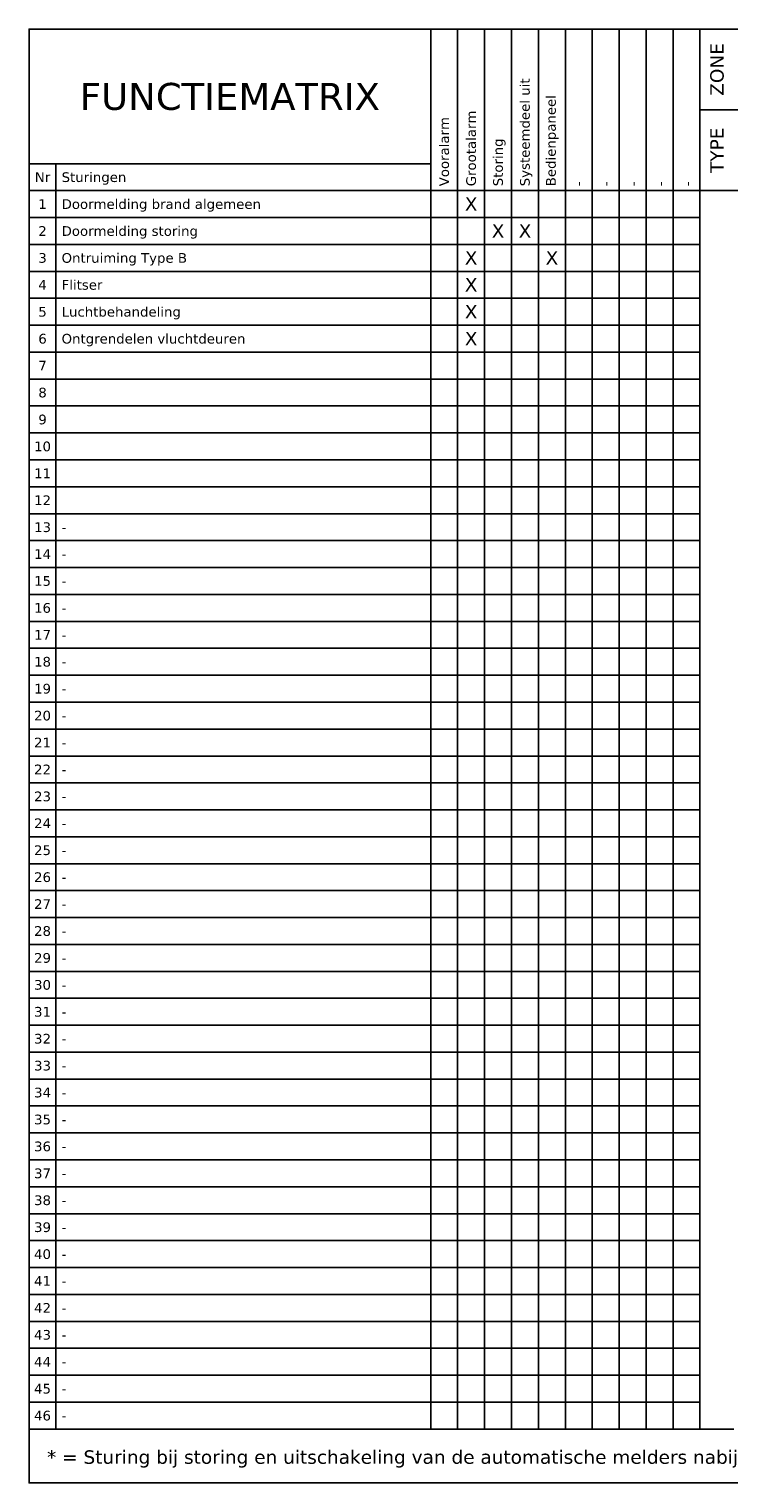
# Model space of a CAD drawing. Header units: millimetres. Extents: x -13647 to 15185, y -4503 to 23197.
# Tile 1 of 3: x -13647 to -315, y -4503 to 23197. Entities that reach past the tile are written whole.
import ezdxf
from ezdxf.enums import TextEntityAlignment as Align

# ---------------------------------------------------------------- set-up
doc = ezdxf.new("R2010")
doc.units = ezdxf.units.MM
doc.header["$LTSCALE"] = 100
doc.layers.add('EL6511--', color=3, linetype='Continuous')
doc.layers.add('X--L$3--_viewports', color=1, linetype='Continuous', plot=False)
doc.styles.add('VDB', font='verdana.ttf', dxfattribs={"height": 100})

msp = doc.modelspace()

# ---------------------------------------------------------------- linework, layer by layer
msp.add_line((-866, -3477), (-220, -3477))
msp.add_lwpolyline([(15185, 23197), (-13647, 23197), (-13647, -4503), (15153, -4503)], close=True)
at = {"layer": 'EL6511--', "color": 0}
msp.add_line((10040, 21658), (-866, 21658), dxfattribs=at)
for points in [[(10553, 23197), (-13647, 23197)], [(293, 20120), (-13647, 20120)]]:
    msp.add_lwpolyline(points, dxfattribs=at)
for points in [[(-13647, 23197), (15169, 23197), (15153, -4503), (-13647, -4503)], [(-5996, 23197), (-5483, 23197), (-5483, 20120), (-5996, 20120)], [(-5483, 23197), (-4970, 23197), (-4970, 20120), (-5483, 20120)], [(-4970, 23197), (-4457, 23197), (-4457, 20120), (-4970, 20120)], [(-4457, 23197), (-3944, 23197), (-3944, 20120), (-4457, 20120)], [(-3944, 23197), (-3431, 23197), (-3431, 20120), (-3944, 20120)], [(-3431, 23197), (-2918, 23197), (-2918, 20120), (-3431, 20120)], [(-2918, 23197), (-2405, 23197), (-2405, 20120), (-2918, 20120)], [(-2405, 23197), (-1892, 23197), (-1892, 20120), (-2405, 20120)], [(-1892, 23197), (-1379, 23197), (-1379, 20120), (-1892, 20120)], [(-1379, 23197), (-866, 23197), (-866, 20120), (-1379, 20120)], [(-13647, 20632), (-13135, 20632), (-13135, 20120), (-13647, 20120)], [(-13647, 20632), (-5996, 20632), (-5996, 20120), (-13647, 20120)], [(-13647, 20120), (-5996, 20120), (-5996, 19607), (-13647, 19607)], [(-13647, 20120), (-13135, 20120), (-13135, 19607), (-13647, 19607)], [(-5996, 20120), (-5483, 20120), (-5483, 19607), (-5996, 19607)], [(-5483, 20120), (-4970, 20120), (-4970, 19607), (-5483, 19607)], [(-4970, 20120), (-4457, 20120), (-4457, 19607), (-4970, 19607)], [(-4457, 20120), (-3944, 20120), (-3944, 19607), (-4457, 19607)], [(-3944, 20120), (-3431, 20120), (-3431, 19607), (-3944, 19607)], [(-3431, 20120), (-2918, 20120), (-2918, 19607), (-3431, 19607)], [(-2918, 20120), (-2405, 20120), (-2405, 19607), (-2918, 19607)], [(-2405, 20120), (-1892, 20120), (-1892, 19607), (-2405, 19607)], [(-1892, 20120), (-1379, 20120), (-1379, 19607), (-1892, 19607)], [(-1379, 20120), (-866, 20120), (-866, 19607), (-1379, 19607)], [(-13647, 19607), (-5996, 19607), (-5996, 19094), (-13647, 19094)], [(-13647, 19607), (-13135, 19607), (-13135, 19094), (-13647, 19094)], [(-5996, 19607), (-5483, 19607), (-5483, 19094), (-5996, 19094)], [(-5483, 19607), (-4970, 19607), (-4970, 19094), (-5483, 19094)], [(-4970, 19607), (-4457, 19607), (-4457, 19094), (-4970, 19094)], [(-4457, 19607), (-3944, 19607), (-3944, 19094), (-4457, 19094)], [(-3944, 19607), (-3431, 19607), (-3431, 19094), (-3944, 19094)], [(-3431, 19607), (-2918, 19607), (-2918, 19094), (-3431, 19094)], [(-2918, 19607), (-2405, 19607), (-2405, 19094), (-2918, 19094)], [(-2405, 19607), (-1892, 19607), (-1892, 19094), (-2405, 19094)], [(-1892, 19607), (-1379, 19607), (-1379, 19094), (-1892, 19094)], [(-1379, 19607), (-866, 19607), (-866, 19094), (-1379, 19094)], [(-13647, 19094), (-5996, 19094), (-5996, 18581), (-13647, 18581)], [(-13647, 19094), (-13135, 19094), (-13135, 18581), (-13647, 18581)], [(-5996, 19094), (-5483, 19094), (-5483, 18581), (-5996, 18581)], [(-5483, 19094), (-4970, 19094), (-4970, 18581), (-5483, 18581)], [(-4970, 19094), (-4457, 19094), (-4457, 18581), (-4970, 18581)], [(-4457, 19094), (-3944, 19094), (-3944, 18581), (-4457, 18581)], [(-3944, 19094), (-3431, 19094), (-3431, 18581), (-3944, 18581)], [(-3431, 19094), (-2918, 19094), (-2918, 18581), (-3431, 18581)], [(-2918, 19094), (-2405, 19094), (-2405, 18581), (-2918, 18581)], [(-2405, 19094), (-1892, 19094), (-1892, 18581), (-2405, 18581)], [(-1892, 19094), (-1379, 19094), (-1379, 18581), (-1892, 18581)], [(-1379, 19094), (-866, 19094), (-866, 18581), (-1379, 18581)], [(-13647, 18581), (-5996, 18581), (-5996, 18068), (-13647, 18068)], [(-13647, 18581), (-13135, 18581), (-13135, 18068), (-13647, 18068)], [(-5996, 18581), (-5483, 18581), (-5483, 18068), (-5996, 18068)], [(-5483, 18581), (-4970, 18581), (-4970, 18068), (-5483, 18068)], [(-4970, 18581), (-4457, 18581), (-4457, 18068), (-4970, 18068)], [(-4457, 18581), (-3944, 18581), (-3944, 18068), (-4457, 18068)], [(-3944, 18581), (-3431, 18581), (-3431, 18068), (-3944, 18068)], [(-3431, 18581), (-2918, 18581), (-2918, 18068), (-3431, 18068)], [(-2918, 18581), (-2405, 18581), (-2405, 18068), (-2918, 18068)], [(-2405, 18581), (-1892, 18581), (-1892, 18068), (-2405, 18068)], [(-1892, 18581), (-1379, 18581), (-1379, 18068), (-1892, 18068)], [(-1379, 18581), (-866, 18581), (-866, 18068), (-1379, 18068)], [(-13647, 18068), (-5996, 18068), (-5996, 17555), (-13647, 17555)], [(-13647, 18068), (-13135, 18068), (-13135, 17555), (-13647, 17555)], [(-5996, 18068), (-5483, 18068), (-5483, 17555), (-5996, 17555)], [(-5483, 18068), (-4970, 18068), (-4970, 17555), (-5483, 17555)], [(-4970, 18068), (-4457, 18068), (-4457, 17555), (-4970, 17555)], [(-4457, 18068), (-3944, 18068), (-3944, 17555), (-4457, 17555)], [(-3944, 18068), (-3431, 18068), (-3431, 17555), (-3944, 17555)], [(-3431, 18068), (-2918, 18068), (-2918, 17555), (-3431, 17555)], [(-2918, 18068), (-2405, 18068), (-2405, 17555), (-2918, 17555)], [(-2405, 18068), (-1892, 18068), (-1892, 17555), (-2405, 17555)], [(-1892, 18068), (-1379, 18068), (-1379, 17555), (-1892, 17555)], [(-1379, 18068), (-866, 18068), (-866, 17555), (-1379, 17555)], [(-13647, 17555), (-5996, 17555), (-5996, 17042), (-13647, 17042)], [(-13647, 17555), (-13135, 17555), (-13135, 17042), (-13647, 17042)], [(-5996, 17555), (-5483, 17555), (-5483, 17042), (-5996, 17042)], [(-5483, 17555), (-4970, 17555), (-4970, 17042), (-5483, 17042)], [(-4970, 17555), (-4457, 17555), (-4457, 17042), (-4970, 17042)], [(-4457, 17555), (-3944, 17555), (-3944, 17042), (-4457, 17042)], [(-3944, 17555), (-3431, 17555), (-3431, 17042), (-3944, 17042)], [(-3431, 17555), (-2918, 17555), (-2918, 17042), (-3431, 17042)], [(-2918, 17555), (-2405, 17555), (-2405, 17042), (-2918, 17042)], [(-2405, 17555), (-1892, 17555), (-1892, 17042), (-2405, 17042)], [(-1892, 17555), (-1379, 17555), (-1379, 17042), (-1892, 17042)], [(-1379, 17555), (-866, 17555), (-866, 17042), (-1379, 17042)], [(-13647, 17042), (-5996, 17042), (-5996, 16529), (-13647, 16529)], [(-13647, 17042), (-13135, 17042), (-13135, 16529), (-13647, 16529)], [(-5996, 17042), (-5483, 17042), (-5483, 16529), (-5996, 16529)], [(-5483, 17042), (-4970, 17042), (-4970, 16529), (-5483, 16529)], [(-4970, 17042), (-4457, 17042), (-4457, 16529), (-4970, 16529)], [(-4457, 17042), (-3944, 17042), (-3944, 16529), (-4457, 16529)], [(-3944, 17042), (-3431, 17042), (-3431, 16529), (-3944, 16529)], [(-3431, 17042), (-2918, 17042), (-2918, 16529), (-3431, 16529)], [(-2918, 17042), (-2405, 17042), (-2405, 16529), (-2918, 16529)], [(-2405, 17042), (-1892, 17042), (-1892, 16529), (-2405, 16529)], [(-1892, 17042), (-1379, 17042), (-1379, 16529), (-1892, 16529)], [(-1379, 17042), (-866, 17042), (-866, 16529), (-1379, 16529)], [(-13647, 16529), (-5996, 16529), (-5996, 16016), (-13647, 16016)], [(-13647, 16529), (-13135, 16529), (-13135, 16016), (-13647, 16016)], [(-5996, 16529), (-5483, 16529), (-5483, 16016), (-5996, 16016)], [(-5483, 16529), (-4970, 16529), (-4970, 16016), (-5483, 16016)], [(-4970, 16529), (-4457, 16529), (-4457, 16016), (-4970, 16016)], [(-4457, 16529), (-3944, 16529), (-3944, 16016), (-4457, 16016)], [(-3944, 16529), (-3431, 16529), (-3431, 16016), (-3944, 16016)], [(-3431, 16529), (-2918, 16529), (-2918, 16016), (-3431, 16016)], [(-2918, 16529), (-2405, 16529), (-2405, 16016), (-2918, 16016)], [(-2405, 16529), (-1892, 16529), (-1892, 16016), (-2405, 16016)], [(-1892, 16529), (-1379, 16529), (-1379, 16016), (-1892, 16016)], [(-1379, 16529), (-866, 16529), (-866, 16016), (-1379, 16016)], [(-13647, 16016), (-5996, 16016), (-5996, 15503), (-13647, 15503)], [(-13647, 16016), (-13135, 16016), (-13135, 15503), (-13647, 15503)], [(-5996, 16016), (-5483, 16016), (-5483, 15503), (-5996, 15503)], [(-5483, 16016), (-4970, 16016), (-4970, 15503), (-5483, 15503)], [(-4970, 16016), (-4457, 16016), (-4457, 15503), (-4970, 15503)], [(-4457, 16016), (-3944, 16016), (-3944, 15503), (-4457, 15503)], [(-3944, 16016), (-3431, 16016), (-3431, 15503), (-3944, 15503)], [(-3431, 16016), (-2918, 16016), (-2918, 15503), (-3431, 15503)], [(-2918, 16016), (-2405, 16016), (-2405, 15503), (-2918, 15503)], [(-2405, 16016), (-1892, 16016), (-1892, 15503), (-2405, 15503)], [(-1892, 16016), (-1379, 16016), (-1379, 15503), (-1892, 15503)], [(-1379, 16016), (-866, 16016), (-866, 15503), (-1379, 15503)], [(-13647, 15503), (-5996, 15503), (-5996, 14990), (-13647, 14990)], [(-13647, 15503), (-13135, 15503), (-13135, 14990), (-13647, 14990)], [(-5996, 15503), (-5483, 15503), (-5483, 14990), (-5996, 14990)], [(-5483, 15503), (-4970, 15503), (-4970, 14990), (-5483, 14990)], [(-4970, 15503), (-4457, 15503), (-4457, 14990), (-4970, 14990)], [(-4457, 15503), (-3944, 15503), (-3944, 14990), (-4457, 14990)], [(-3944, 15503), (-3431, 15503), (-3431, 14990), (-3944, 14990)], [(-3431, 15503), (-2918, 15503), (-2918, 14990), (-3431, 14990)], [(-2918, 15503), (-2405, 15503), (-2405, 14990), (-2918, 14990)], [(-2405, 15503), (-1892, 15503), (-1892, 14990), (-2405, 14990)], [(-1892, 15503), (-1379, 15503), (-1379, 14990), (-1892, 14990)], [(-1379, 15503), (-866, 15503), (-866, 14990), (-1379, 14990)], [(-13647, 14990), (-5996, 14990), (-5996, 14477), (-13647, 14477)], [(-13647, 14990), (-13135, 14990), (-13135, 14477), (-13647, 14477)], [(-5996, 14990), (-5483, 14990), (-5483, 14477), (-5996, 14477)], [(-5483, 14990), (-4970, 14990), (-4970, 14477), (-5483, 14477)], [(-4970, 14990), (-4457, 14990), (-4457, 14477), (-4970, 14477)], [(-4457, 14990), (-3944, 14990), (-3944, 14477), (-4457, 14477)], [(-3944, 14990), (-3431, 14990), (-3431, 14477), (-3944, 14477)], [(-3431, 14990), (-2918, 14990), (-2918, 14477), (-3431, 14477)], [(-2918, 14990), (-2405, 14990), (-2405, 14477), (-2918, 14477)], [(-2405, 14990), (-1892, 14990), (-1892, 14477), (-2405, 14477)], [(-1892, 14990), (-1379, 14990), (-1379, 14477), (-1892, 14477)], [(-1379, 14990), (-866, 14990), (-866, 14477), (-1379, 14477)], [(-13647, 14477), (-5996, 14477), (-5996, 13964), (-13647, 13964)], [(-13647, 14477), (-13135, 14477), (-13135, 13964), (-13647, 13964)], [(-5996, 14477), (-5483, 14477), (-5483, 13964), (-5996, 13964)], [(-5483, 14477), (-4970, 14477), (-4970, 13964), (-5483, 13964)], [(-4970, 14477), (-4457, 14477), (-4457, 13964), (-4970, 13964)], [(-4457, 14477), (-3944, 14477), (-3944, 13964), (-4457, 13964)], [(-3944, 14477), (-3431, 14477), (-3431, 13964), (-3944, 13964)], [(-3431, 14477), (-2918, 14477), (-2918, 13964), (-3431, 13964)], [(-2918, 14477), (-2405, 14477), (-2405, 13964), (-2918, 13964)], [(-2405, 14477), (-1892, 14477), (-1892, 13964), (-2405, 13964)], [(-1892, 14477), (-1379, 14477), (-1379, 13964), (-1892, 13964)], [(-1379, 14477), (-866, 14477), (-866, 13964), (-1379, 13964)], [(-13647, 13964), (-5996, 13964), (-5996, 13451), (-13647, 13451)], [(-13647, 13964), (-13135, 13964), (-13135, 13451), (-13647, 13451)], [(-5996, 13964), (-5483, 13964), (-5483, 13451), (-5996, 13451)], [(-5483, 13964), (-4970, 13964), (-4970, 13451), (-5483, 13451)], [(-4970, 13964), (-4457, 13964), (-4457, 13451), (-4970, 13451)], [(-4457, 13964), (-3944, 13964), (-3944, 13451), (-4457, 13451)], [(-3944, 13964), (-3431, 13964), (-3431, 13451), (-3944, 13451)], [(-3431, 13964), (-2918, 13964), (-2918, 13451), (-3431, 13451)], [(-2918, 13964), (-2405, 13964), (-2405, 13451), (-2918, 13451)], [(-2405, 13964), (-1892, 13964), (-1892, 13451), (-2405, 13451)], [(-1892, 13964), (-1379, 13964), (-1379, 13451), (-1892, 13451)], [(-1379, 13964), (-866, 13964), (-866, 13451), (-1379, 13451)], [(-13647, 13451), (-5996, 13451), (-5996, 12938), (-13647, 12938)], [(-13647, 13451), (-13135, 13451), (-13135, 12938), (-13647, 12938)], [(-5996, 13451), (-5483, 13451), (-5483, 12938), (-5996, 12938)], [(-5483, 13451), (-4970, 13451), (-4970, 12938), (-5483, 12938)], [(-4970, 13451), (-4457, 13451), (-4457, 12938), (-4970, 12938)], [(-4457, 13451), (-3944, 13451), (-3944, 12938), (-4457, 12938)], [(-3944, 13451), (-3431, 13451), (-3431, 12938), (-3944, 12938)], [(-3431, 13451), (-2918, 13451), (-2918, 12938), (-3431, 12938)], [(-2918, 13451), (-2405, 13451), (-2405, 12938), (-2918, 12938)], [(-2405, 13451), (-1892, 13451), (-1892, 12938), (-2405, 12938)], [(-1892, 13451), (-1379, 13451), (-1379, 12938), (-1892, 12938)], [(-1379, 13451), (-866, 13451), (-866, 12938), (-1379, 12938)], [(-13647, 12938), (-5996, 12938), (-5996, 12425), (-13647, 12425)], [(-13647, 12938), (-13135, 12938), (-13135, 12425), (-13647, 12425)], [(-5996, 12938), (-5483, 12938), (-5483, 12425), (-5996, 12425)], [(-5483, 12938), (-4970, 12938), (-4970, 12425), (-5483, 12425)], [(-4970, 12938), (-4457, 12938), (-4457, 12425), (-4970, 12425)], [(-4457, 12938), (-3944, 12938), (-3944, 12425), (-4457, 12425)], [(-3944, 12938), (-3431, 12938), (-3431, 12425), (-3944, 12425)], [(-3431, 12938), (-2918, 12938), (-2918, 12425), (-3431, 12425)], [(-2918, 12938), (-2405, 12938), (-2405, 12425), (-2918, 12425)], [(-2405, 12938), (-1892, 12938), (-1892, 12425), (-2405, 12425)], [(-1892, 12938), (-1379, 12938), (-1379, 12425), (-1892, 12425)], [(-1379, 12938), (-866, 12938), (-866, 12425), (-1379, 12425)], [(-13647, 12425), (-5996, 12425), (-5996, 11912), (-13647, 11912)], [(-13647, 12425), (-13135, 12425), (-13135, 11912), (-13647, 11912)], [(-5996, 12425), (-5483, 12425), (-5483, 11912), (-5996, 11912)], [(-5483, 12425), (-4970, 12425), (-4970, 11912), (-5483, 11912)], [(-4970, 12425), (-4457, 12425), (-4457, 11912), (-4970, 11912)], [(-4457, 12425), (-3944, 12425), (-3944, 11912), (-4457, 11912)], [(-3944, 12425), (-3431, 12425), (-3431, 11912), (-3944, 11912)], [(-3431, 12425), (-2918, 12425), (-2918, 11912), (-3431, 11912)], [(-2918, 12425), (-2405, 12425), (-2405, 11912), (-2918, 11912)], [(-2405, 12425), (-1892, 12425), (-1892, 11912), (-2405, 11912)], [(-1892, 12425), (-1379, 12425), (-1379, 11912), (-1892, 11912)], [(-1379, 12425), (-866, 12425), (-866, 11912), (-1379, 11912)], [(-13647, 11912), (-5996, 11912), (-5996, 11399), (-13647, 11399)], [(-13647, 11912), (-13135, 11912), (-13135, 11399), (-13647, 11399)], [(-5996, 11912), (-5483, 11912), (-5483, 11399), (-5996, 11399)], [(-5483, 11912), (-4970, 11912), (-4970, 11399), (-5483, 11399)], [(-4970, 11912), (-4457, 11912), (-4457, 11399), (-4970, 11399)], [(-4457, 11912), (-3944, 11912), (-3944, 11399), (-4457, 11399)], [(-3944, 11912), (-3431, 11912), (-3431, 11399), (-3944, 11399)], [(-3431, 11912), (-2918, 11912), (-2918, 11399), (-3431, 11399)], [(-2918, 11912), (-2405, 11912), (-2405, 11399), (-2918, 11399)], [(-2405, 11912), (-1892, 11912), (-1892, 11399), (-2405, 11399)], [(-1892, 11912), (-1379, 11912), (-1379, 11399), (-1892, 11399)], [(-1379, 11912), (-866, 11912), (-866, 11399), (-1379, 11399)], [(-13647, 11399), (-5996, 11399), (-5996, 10886), (-13647, 10886)], [(-13647, 11399), (-13135, 11399), (-13135, 10886), (-13647, 10886)], [(-5996, 11399), (-5483, 11399), (-5483, 10886), (-5996, 10886)], [(-5483, 11399), (-4970, 11399), (-4970, 10886), (-5483, 10886)], [(-4970, 11399), (-4457, 11399), (-4457, 10886), (-4970, 10886)], [(-4457, 11399), (-3944, 11399), (-3944, 10886), (-4457, 10886)], [(-3944, 11399), (-3431, 11399), (-3431, 10886), (-3944, 10886)], [(-3431, 11399), (-2918, 11399), (-2918, 10886), (-3431, 10886)], [(-2918, 11399), (-2405, 11399), (-2405, 10886), (-2918, 10886)], [(-2405, 11399), (-1892, 11399), (-1892, 10886), (-2405, 10886)], [(-1892, 11399), (-1379, 11399), (-1379, 10886), (-1892, 10886)], [(-1379, 11399), (-866, 11399), (-866, 10886), (-1379, 10886)], [(-13647, 10886), (-5996, 10886), (-5996, 10373), (-13647, 10373)], [(-13647, 10886), (-13135, 10886), (-13135, 10373), (-13647, 10373)], [(-5996, 10886), (-5483, 10886), (-5483, 10373), (-5996, 10373)], [(-5483, 10886), (-4970, 10886), (-4970, 10373), (-5483, 10373)], [(-4970, 10886), (-4457, 10886), (-4457, 10373), (-4970, 10373)], [(-4457, 10886), (-3944, 10886), (-3944, 10373), (-4457, 10373)], [(-3944, 10886), (-3431, 10886), (-3431, 10373), (-3944, 10373)], [(-3431, 10886), (-2918, 10886), (-2918, 10373), (-3431, 10373)], [(-2918, 10886), (-2405, 10886), (-2405, 10373), (-2918, 10373)], [(-2405, 10886), (-1892, 10886), (-1892, 10373), (-2405, 10373)], [(-1892, 10886), (-1379, 10886), (-1379, 10373), (-1892, 10373)], [(-1379, 10886), (-866, 10886), (-866, 10373), (-1379, 10373)], [(-13647, 10373), (-5996, 10373), (-5996, 9860), (-13647, 9860)], [(-13647, 10373), (-13135, 10373), (-13135, 9860), (-13647, 9860)], [(-5996, 10373), (-5483, 10373), (-5483, 9860), (-5996, 9860)], [(-5483, 10373), (-4970, 10373), (-4970, 9860), (-5483, 9860)], [(-4970, 10373), (-4457, 10373), (-4457, 9860), (-4970, 9860)], [(-4457, 10373), (-3944, 10373), (-3944, 9860), (-4457, 9860)], [(-3944, 10373), (-3431, 10373), (-3431, 9860), (-3944, 9860)], [(-3431, 10373), (-2918, 10373), (-2918, 9860), (-3431, 9860)], [(-2918, 10373), (-2405, 10373), (-2405, 9860), (-2918, 9860)], [(-2405, 10373), (-1892, 10373), (-1892, 9860), (-2405, 9860)], [(-1892, 10373), (-1379, 10373), (-1379, 9860), (-1892, 9860)], [(-1379, 10373), (-866, 10373), (-866, 9860), (-1379, 9860)], [(-13647, 9860), (-5996, 9860), (-5996, 9347), (-13647, 9347)], [(-13647, 9860), (-13135, 9860), (-13135, 9347), (-13647, 9347)], [(-5996, 9860), (-5483, 9860), (-5483, 9347), (-5996, 9347)], [(-5483, 9860), (-4970, 9860), (-4970, 9347), (-5483, 9347)], [(-4970, 9860), (-4457, 9860), (-4457, 9347), (-4970, 9347)], [(-4457, 9860), (-3944, 9860), (-3944, 9347), (-4457, 9347)], [(-3944, 9860), (-3431, 9860), (-3431, 9347), (-3944, 9347)], [(-3431, 9860), (-2918, 9860), (-2918, 9347), (-3431, 9347)], [(-2918, 9860), (-2405, 9860), (-2405, 9347), (-2918, 9347)], [(-2405, 9860), (-1892, 9860), (-1892, 9347), (-2405, 9347)], [(-1892, 9860), (-1379, 9860), (-1379, 9347), (-1892, 9347)], [(-1379, 9860), (-866, 9860), (-866, 9347), (-1379, 9347)], [(-13647, 9347), (-5996, 9347), (-5996, 8834), (-13647, 8834)], [(-13647, 9347), (-13135, 9347), (-13135, 8834), (-13647, 8834)], [(-5996, 9347), (-5483, 9347), (-5483, 8834), (-5996, 8834)], [(-5483, 9347), (-4970, 9347), (-4970, 8834), (-5483, 8834)], [(-4970, 9347), (-4457, 9347), (-4457, 8834), (-4970, 8834)], [(-4457, 9347), (-3944, 9347), (-3944, 8834), (-4457, 8834)], [(-3944, 9347), (-3431, 9347), (-3431, 8834), (-3944, 8834)], [(-3431, 9347), (-2918, 9347), (-2918, 8834), (-3431, 8834)], [(-2918, 9347), (-2405, 9347), (-2405, 8834), (-2918, 8834)], [(-2405, 9347), (-1892, 9347), (-1892, 8834), (-2405, 8834)], [(-1892, 9347), (-1379, 9347), (-1379, 8834), (-1892, 8834)], [(-1379, 9347), (-866, 9347), (-866, 8834), (-1379, 8834)], [(-13647, 8834), (-5996, 8834), (-5996, 8321), (-13647, 8321)], [(-13647, 8834), (-13135, 8834), (-13135, 8321), (-13647, 8321)], [(-5996, 8834), (-5483, 8834), (-5483, 8321), (-5996, 8321)], [(-5483, 8834), (-4970, 8834), (-4970, 8321), (-5483, 8321)], [(-4970, 8834), (-4457, 8834), (-4457, 8321), (-4970, 8321)], [(-4457, 8834), (-3944, 8834), (-3944, 8321), (-4457, 8321)], [(-3944, 8834), (-3431, 8834), (-3431, 8321), (-3944, 8321)], [(-3431, 8834), (-2918, 8834), (-2918, 8321), (-3431, 8321)], [(-2918, 8834), (-2405, 8834), (-2405, 8321), (-2918, 8321)], [(-2405, 8834), (-1892, 8834), (-1892, 8321), (-2405, 8321)], [(-1892, 8834), (-1379, 8834), (-1379, 8321), (-1892, 8321)], [(-1379, 8834), (-866, 8834), (-866, 8321), (-1379, 8321)], [(-13647, 8321), (-5996, 8321), (-5996, 7808), (-13647, 7808)], [(-13647, 8321), (-13135, 8321), (-13135, 7808), (-13647, 7808)], [(-5996, 8321), (-5483, 8321), (-5483, 7808), (-5996, 7808)], [(-5483, 8321), (-4970, 8321), (-4970, 7808), (-5483, 7808)], [(-4970, 8321), (-4457, 8321), (-4457, 7808), (-4970, 7808)], [(-4457, 8321), (-3944, 8321), (-3944, 7808), (-4457, 7808)], [(-3944, 8321), (-3431, 8321), (-3431, 7808), (-3944, 7808)], [(-3431, 8321), (-2918, 8321), (-2918, 7808), (-3431, 7808)], [(-2918, 8321), (-2405, 8321), (-2405, 7808), (-2918, 7808)], [(-2405, 8321), (-1892, 8321), (-1892, 7808), (-2405, 7808)], [(-1892, 8321), (-1379, 8321), (-1379, 7808), (-1892, 7808)], [(-1379, 8321), (-866, 8321), (-866, 7808), (-1379, 7808)], [(-13647, 7808), (-5996, 7808), (-5996, 7295), (-13647, 7295)], [(-13647, 7808), (-13135, 7808), (-13135, 7295), (-13647, 7295)], [(-5996, 7808), (-5483, 7808), (-5483, 7295), (-5996, 7295)], [(-5483, 7808), (-4970, 7808), (-4970, 7295), (-5483, 7295)], [(-4970, 7808), (-4457, 7808), (-4457, 7295), (-4970, 7295)], [(-4457, 7808), (-3944, 7808), (-3944, 7295), (-4457, 7295)], [(-3944, 7808), (-3431, 7808), (-3431, 7295), (-3944, 7295)], [(-3431, 7808), (-2918, 7808), (-2918, 7295), (-3431, 7295)], [(-2918, 7808), (-2405, 7808), (-2405, 7295), (-2918, 7295)], [(-2405, 7808), (-1892, 7808), (-1892, 7295), (-2405, 7295)], [(-1892, 7808), (-1379, 7808), (-1379, 7295), (-1892, 7295)], [(-1379, 7808), (-866, 7808), (-866, 7295), (-1379, 7295)], [(-13647, 7295), (-5996, 7295), (-5996, 6782), (-13647, 6782)], [(-13647, 7295), (-13135, 7295), (-13135, 6782), (-13647, 6782)], [(-5996, 7295), (-5483, 7295), (-5483, 6782), (-5996, 6782)], [(-5483, 7295), (-4970, 7295), (-4970, 6782), (-5483, 6782)], [(-4970, 7295), (-4457, 7295), (-4457, 6782), (-4970, 6782)], [(-4457, 7295), (-3944, 7295), (-3944, 6782), (-4457, 6782)], [(-3944, 7295), (-3431, 7295), (-3431, 6782), (-3944, 6782)], [(-3431, 7295), (-2918, 7295), (-2918, 6782), (-3431, 6782)], [(-2918, 7295), (-2405, 7295), (-2405, 6782), (-2918, 6782)], [(-2405, 7295), (-1892, 7295), (-1892, 6782), (-2405, 6782)], [(-1892, 7295), (-1379, 7295), (-1379, 6782), (-1892, 6782)], [(-1379, 7295), (-866, 7295), (-866, 6782), (-1379, 6782)], [(-13647, 6782), (-5996, 6782), (-5996, 6270), (-13647, 6270)], [(-13647, 6782), (-13135, 6782), (-13135, 6270), (-13647, 6270)], [(-5996, 6782), (-5483, 6782), (-5483, 6270), (-5996, 6270)], [(-5483, 6782), (-4970, 6782), (-4970, 6270), (-5483, 6270)], [(-4970, 6782), (-4457, 6782), (-4457, 6270), (-4970, 6270)], [(-4457, 6782), (-3944, 6782), (-3944, 6270), (-4457, 6270)], [(-3944, 6782), (-3431, 6782), (-3431, 6270), (-3944, 6270)], [(-3431, 6782), (-2918, 6782), (-2918, 6270), (-3431, 6270)], [(-2918, 6782), (-2405, 6782), (-2405, 6270), (-2918, 6270)], [(-2405, 6782), (-1892, 6782), (-1892, 6270), (-2405, 6270)], [(-1892, 6782), (-1379, 6782), (-1379, 6270), (-1892, 6270)], [(-1379, 6782), (-866, 6782), (-866, 6270), (-1379, 6270)], [(-13647, 6270), (-5996, 6270), (-5996, 5757), (-13647, 5757)], [(-13647, 6270), (-13135, 6270), (-13135, 5757), (-13647, 5757)], [(-5996, 6270), (-5483, 6270), (-5483, 5757), (-5996, 5757)], [(-5483, 6270), (-4970, 6270), (-4970, 5757), (-5483, 5757)], [(-4970, 6270), (-4457, 6270), (-4457, 5757), (-4970, 5757)], [(-4457, 6270), (-3944, 6270), (-3944, 5757), (-4457, 5757)], [(-3944, 6270), (-3431, 6270), (-3431, 5757), (-3944, 5757)], [(-3431, 6270), (-2918, 6270), (-2918, 5757), (-3431, 5757)], [(-2918, 6270), (-2405, 6270), (-2405, 5757), (-2918, 5757)], [(-2405, 6270), (-1892, 6270), (-1892, 5757), (-2405, 5757)], [(-1892, 6270), (-1379, 6270), (-1379, 5757), (-1892, 5757)], [(-1379, 6270), (-866, 6270), (-866, 5757), (-1379, 5757)], [(-13647, 5757), (-5996, 5757), (-5996, 5244), (-13647, 5244)], [(-13647, 5757), (-13135, 5757), (-13135, 5244), (-13647, 5244)], [(-5996, 5757), (-5483, 5757), (-5483, 5244), (-5996, 5244)], [(-5483, 5757), (-4970, 5757), (-4970, 5244), (-5483, 5244)], [(-4970, 5757), (-4457, 5757), (-4457, 5244), (-4970, 5244)], [(-4457, 5757), (-3944, 5757), (-3944, 5244), (-4457, 5244)], [(-3944, 5757), (-3431, 5757), (-3431, 5244), (-3944, 5244)], [(-3431, 5757), (-2918, 5757), (-2918, 5244), (-3431, 5244)], [(-2918, 5757), (-2405, 5757), (-2405, 5244), (-2918, 5244)], [(-2405, 5757), (-1892, 5757), (-1892, 5244), (-2405, 5244)], [(-1892, 5757), (-1379, 5757), (-1379, 5244), (-1892, 5244)], [(-1379, 5757), (-866, 5757), (-866, 5244), (-1379, 5244)], [(-13647, 5244), (-5996, 5244), (-5996, 4731), (-13647, 4731)], [(-13647, 5244), (-13135, 5244), (-13135, 4731), (-13647, 4731)], [(-5996, 5244), (-5483, 5244), (-5483, 4731), (-5996, 4731)], [(-5483, 5244), (-4970, 5244), (-4970, 4731), (-5483, 4731)], [(-4970, 5244), (-4457, 5244), (-4457, 4731), (-4970, 4731)], [(-4457, 5244), (-3944, 5244), (-3944, 4731), (-4457, 4731)], [(-3944, 5244), (-3431, 5244), (-3431, 4731), (-3944, 4731)], [(-3431, 5244), (-2918, 5244), (-2918, 4731), (-3431, 4731)], [(-2918, 5244), (-2405, 5244), (-2405, 4731), (-2918, 4731)], [(-2405, 5244), (-1892, 5244), (-1892, 4731), (-2405, 4731)], [(-1892, 5244), (-1379, 5244), (-1379, 4731), (-1892, 4731)], [(-1379, 5244), (-866, 5244), (-866, 4731), (-1379, 4731)], [(-13647, 4731), (-5996, 4731), (-5996, 4218), (-13647, 4218)], [(-13647, 4731), (-13135, 4731), (-13135, 4218), (-13647, 4218)], [(-5996, 4731), (-5483, 4731), (-5483, 4218), (-5996, 4218)], [(-5483, 4731), (-4970, 4731), (-4970, 4218), (-5483, 4218)], [(-4970, 4731), (-4457, 4731), (-4457, 4218), (-4970, 4218)], [(-4457, 4731), (-3944, 4731), (-3944, 4218), (-4457, 4218)], [(-3944, 4731), (-3431, 4731), (-3431, 4218), (-3944, 4218)], [(-3431, 4731), (-2918, 4731), (-2918, 4218), (-3431, 4218)], [(-2918, 4731), (-2405, 4731), (-2405, 4218), (-2918, 4218)], [(-2405, 4731), (-1892, 4731), (-1892, 4218), (-2405, 4218)], [(-1892, 4731), (-1379, 4731), (-1379, 4218), (-1892, 4218)], [(-1379, 4731), (-866, 4731), (-866, 4218), (-1379, 4218)], [(-13647, 4218), (-5996, 4218), (-5996, 3705), (-13647, 3705)], [(-13647, 4218), (-13135, 4218), (-13135, 3705), (-13647, 3705)], [(-5996, 4218), (-5483, 4218), (-5483, 3705), (-5996, 3705)], [(-5483, 4218), (-4970, 4218), (-4970, 3705), (-5483, 3705)], [(-4970, 4218), (-4457, 4218), (-4457, 3705), (-4970, 3705)], [(-4457, 4218), (-3944, 4218), (-3944, 3705), (-4457, 3705)], [(-3944, 4218), (-3431, 4218), (-3431, 3705), (-3944, 3705)], [(-3431, 4218), (-2918, 4218), (-2918, 3705), (-3431, 3705)], [(-2918, 4218), (-2405, 4218), (-2405, 3705), (-2918, 3705)], [(-2405, 4218), (-1892, 4218), (-1892, 3705), (-2405, 3705)], [(-1892, 4218), (-1379, 4218), (-1379, 3705), (-1892, 3705)], [(-1379, 4218), (-866, 4218), (-866, 3705), (-1379, 3705)], [(-13647, 3705), (-5996, 3705), (-5996, 3192), (-13647, 3192)], [(-13647, 3705), (-13135, 3705), (-13135, 3192), (-13647, 3192)], [(-5996, 3705), (-5483, 3705), (-5483, 3192), (-5996, 3192)], [(-5483, 3705), (-4970, 3705), (-4970, 3192), (-5483, 3192)], [(-4970, 3705), (-4457, 3705), (-4457, 3192), (-4970, 3192)], [(-4457, 3705), (-3944, 3705), (-3944, 3192), (-4457, 3192)], [(-3944, 3705), (-3431, 3705), (-3431, 3192), (-3944, 3192)], [(-3431, 3705), (-2918, 3705), (-2918, 3192), (-3431, 3192)], [(-2918, 3705), (-2405, 3705), (-2405, 3192), (-2918, 3192)], [(-2405, 3705), (-1892, 3705), (-1892, 3192), (-2405, 3192)], [(-1892, 3705), (-1379, 3705), (-1379, 3192), (-1892, 3192)], [(-1379, 3705), (-866, 3705), (-866, 3192), (-1379, 3192)], [(-13647, 3192), (-5996, 3192), (-5996, 2679), (-13647, 2679)], [(-13647, 3192), (-13135, 3192), (-13135, 2679), (-13647, 2679)], [(-5996, 3192), (-5483, 3192), (-5483, 2679), (-5996, 2679)], [(-5483, 3192), (-4970, 3192), (-4970, 2679), (-5483, 2679)], [(-4970, 3192), (-4457, 3192), (-4457, 2679), (-4970, 2679)], [(-4457, 3192), (-3944, 3192), (-3944, 2679), (-4457, 2679)], [(-3944, 3192), (-3431, 3192), (-3431, 2679), (-3944, 2679)], [(-3431, 3192), (-2918, 3192), (-2918, 2679), (-3431, 2679)], [(-2918, 3192), (-2405, 3192), (-2405, 2679), (-2918, 2679)], [(-2405, 3192), (-1892, 3192), (-1892, 2679), (-2405, 2679)], [(-1892, 3192), (-1379, 3192), (-1379, 2679), (-1892, 2679)], [(-1379, 3192), (-866, 3192), (-866, 2679), (-1379, 2679)], [(-13647, 2679), (-5996, 2679), (-5996, 2166), (-13647, 2166)], [(-13647, 2679), (-13135, 2679), (-13135, 2166), (-13647, 2166)], [(-5996, 2679), (-5483, 2679), (-5483, 2166), (-5996, 2166)], [(-5483, 2679), (-4970, 2679), (-4970, 2166), (-5483, 2166)], [(-4970, 2679), (-4457, 2679), (-4457, 2166), (-4970, 2166)], [(-4457, 2679), (-3944, 2679), (-3944, 2166), (-4457, 2166)], [(-3944, 2679), (-3431, 2679), (-3431, 2166), (-3944, 2166)], [(-3431, 2679), (-2918, 2679), (-2918, 2166), (-3431, 2166)], [(-2918, 2679), (-2405, 2679), (-2405, 2166), (-2918, 2166)], [(-2405, 2679), (-1892, 2679), (-1892, 2166), (-2405, 2166)], [(-1892, 2679), (-1379, 2679), (-1379, 2166), (-1892, 2166)], [(-1379, 2679), (-866, 2679), (-866, 2166), (-1379, 2166)], [(-13647, 2166), (-5996, 2166), (-5996, 1653), (-13647, 1653)], [(-13647, 2166), (-13135, 2166), (-13135, 1653), (-13647, 1653)], [(-5996, 2166), (-5483, 2166), (-5483, 1653), (-5996, 1653)], [(-5483, 2166), (-4970, 2166), (-4970, 1653), (-5483, 1653)], [(-4970, 2166), (-4457, 2166), (-4457, 1653), (-4970, 1653)], [(-4457, 2166), (-3944, 2166), (-3944, 1653), (-4457, 1653)], [(-3944, 2166), (-3431, 2166), (-3431, 1653), (-3944, 1653)], [(-3431, 2166), (-2918, 2166), (-2918, 1653), (-3431, 1653)], [(-2918, 2166), (-2405, 2166), (-2405, 1653), (-2918, 1653)], [(-2405, 2166), (-1892, 2166), (-1892, 1653), (-2405, 1653)], [(-1892, 2166), (-1379, 2166), (-1379, 1653), (-1892, 1653)], [(-1379, 2166), (-866, 2166), (-866, 1653), (-1379, 1653)], [(-13647, 1653), (-5996, 1653), (-5996, 1140), (-13647, 1140)], [(-13647, 1653), (-13135, 1653), (-13135, 1140), (-13647, 1140)], [(-5996, 1653), (-5483, 1653), (-5483, 1140), (-5996, 1140)], [(-5483, 1653), (-4970, 1653), (-4970, 1140), (-5483, 1140)], [(-4970, 1653), (-4457, 1653), (-4457, 1140), (-4970, 1140)], [(-4457, 1653), (-3944, 1653), (-3944, 1140), (-4457, 1140)], [(-3944, 1653), (-3431, 1653), (-3431, 1140), (-3944, 1140)], [(-3431, 1653), (-2918, 1653), (-2918, 1140), (-3431, 1140)], [(-2918, 1653), (-2405, 1653), (-2405, 1140), (-2918, 1140)], [(-2405, 1653), (-1892, 1653), (-1892, 1140), (-2405, 1140)], [(-1892, 1653), (-1379, 1653), (-1379, 1140), (-1892, 1140)], [(-1379, 1653), (-866, 1653), (-866, 1140), (-1379, 1140)], [(-13647, 1140), (-5996, 1140), (-5996, 627), (-13647, 627)], [(-13647, 1140), (-13135, 1140), (-13135, 627), (-13647, 627)], [(-5996, 1140), (-5483, 1140), (-5483, 627), (-5996, 627)], [(-5483, 1140), (-4970, 1140), (-4970, 627), (-5483, 627)], [(-4970, 1140), (-4457, 1140), (-4457, 627), (-4970, 627)], [(-4457, 1140), (-3944, 1140), (-3944, 627), (-4457, 627)], [(-3944, 1140), (-3431, 1140), (-3431, 627), (-3944, 627)], [(-3431, 1140), (-2918, 1140), (-2918, 627), (-3431, 627)], [(-2918, 1140), (-2405, 1140), (-2405, 627), (-2918, 627)], [(-2405, 1140), (-1892, 1140), (-1892, 627), (-2405, 627)], [(-1892, 1140), (-1379, 1140), (-1379, 627), (-1892, 627)], [(-1379, 1140), (-866, 1140), (-866, 627), (-1379, 627)], [(-13647, 627), (-5996, 627), (-5996, 114), (-13647, 114)], [(-13647, 627), (-13135, 627), (-13135, 114), (-13647, 114)], [(-5996, 627), (-5483, 627), (-5483, 114), (-5996, 114)], [(-5483, 627), (-4970, 627), (-4970, 114), (-5483, 114)], [(-4970, 627), (-4457, 627), (-4457, 114), (-4970, 114)], [(-4457, 627), (-3944, 627), (-3944, 114), (-4457, 114)], [(-3944, 627), (-3431, 627), (-3431, 114), (-3944, 114)], [(-3431, 627), (-2918, 627), (-2918, 114), (-3431, 114)], [(-2918, 627), (-2405, 627), (-2405, 114), (-2918, 114)], [(-2405, 627), (-1892, 627), (-1892, 114), (-2405, 114)], [(-1892, 627), (-1379, 627), (-1379, 114), (-1892, 114)], [(-1379, 627), (-866, 627), (-866, 114), (-1379, 114)], [(-13647, 114), (-5996, 114), (-5996, -399), (-13647, -399)], [(-13647, 114), (-13135, 114), (-13135, -399), (-13647, -399)], [(-5996, 114), (-5483, 114), (-5483, -399), (-5996, -399)], [(-5483, 114), (-4970, 114), (-4970, -399), (-5483, -399)], [(-4970, 114), (-4457, 114), (-4457, -399), (-4970, -399)], [(-4457, 114), (-3944, 114), (-3944, -399), (-4457, -399)], [(-3944, 114), (-3431, 114), (-3431, -399), (-3944, -399)], [(-3431, 114), (-2918, 114), (-2918, -399), (-3431, -399)], [(-2918, 114), (-2405, 114), (-2405, -399), (-2918, -399)], [(-2405, 114), (-1892, 114), (-1892, -399), (-2405, -399)], [(-1892, 114), (-1379, 114), (-1379, -399), (-1892, -399)], [(-1379, 114), (-866, 114), (-866, -399), (-1379, -399)], [(-13647, -399), (-5996, -399), (-5996, -912), (-13647, -912)], [(-13647, -399), (-13135, -399), (-13135, -912), (-13647, -912)], [(-5996, -399), (-5483, -399), (-5483, -912), (-5996, -912)], [(-5483, -399), (-4970, -399), (-4970, -912), (-5483, -912)], [(-4970, -399), (-4457, -399), (-4457, -912), (-4970, -912)], [(-4457, -399), (-3944, -399), (-3944, -912), (-4457, -912)], [(-3944, -399), (-3431, -399), (-3431, -912), (-3944, -912)], [(-3431, -399), (-2918, -399), (-2918, -912), (-3431, -912)], [(-2918, -399), (-2405, -399), (-2405, -912), (-2918, -912)], [(-2405, -399), (-1892, -399), (-1892, -912), (-2405, -912)], [(-1892, -399), (-1379, -399), (-1379, -912), (-1892, -912)], [(-1379, -399), (-866, -399), (-866, -912), (-1379, -912)], [(-13647, -912), (-5996, -912), (-5996, -1425), (-13647, -1425)], [(-13647, -912), (-13135, -912), (-13135, -1425), (-13647, -1425)], [(-5996, -912), (-5483, -912), (-5483, -1425), (-5996, -1425)], [(-5483, -912), (-4970, -912), (-4970, -1425), (-5483, -1425)], [(-4970, -912), (-4457, -912), (-4457, -1425), (-4970, -1425)], [(-4457, -912), (-3944, -912), (-3944, -1425), (-4457, -1425)], [(-3944, -912), (-3431, -912), (-3431, -1425), (-3944, -1425)], [(-3431, -912), (-2918, -912), (-2918, -1425), (-3431, -1425)], [(-2918, -912), (-2405, -912), (-2405, -1425), (-2918, -1425)], [(-2405, -912), (-1892, -912), (-1892, -1425), (-2405, -1425)], [(-1892, -912), (-1379, -912), (-1379, -1425), (-1892, -1425)], [(-1379, -912), (-866, -912), (-866, -1425), (-1379, -1425)], [(-13647, -1425), (-5996, -1425), (-5996, -1938), (-13647, -1938)], [(-13647, -1425), (-13135, -1425), (-13135, -1938), (-13647, -1938)], [(-5996, -1425), (-5483, -1425), (-5483, -1938), (-5996, -1938)], [(-5483, -1425), (-4970, -1425), (-4970, -1938), (-5483, -1938)], [(-4970, -1425), (-4457, -1425), (-4457, -1938), (-4970, -1938)], [(-4457, -1425), (-3944, -1425), (-3944, -1938), (-4457, -1938)], [(-3944, -1425), (-3431, -1425), (-3431, -1938), (-3944, -1938)], [(-3431, -1425), (-2918, -1425), (-2918, -1938), (-3431, -1938)], [(-2918, -1425), (-2405, -1425), (-2405, -1938), (-2918, -1938)], [(-2405, -1425), (-1892, -1425), (-1892, -1938), (-2405, -1938)], [(-1892, -1425), (-1379, -1425), (-1379, -1938), (-1892, -1938)], [(-1379, -1425), (-866, -1425), (-866, -1938), (-1379, -1938)], [(-13647, -1938), (-5996, -1938), (-5996, -2451), (-13647, -2451)], [(-13647, -1938), (-13135, -1938), (-13135, -2451), (-13647, -2451)], [(-5996, -1938), (-5483, -1938), (-5483, -2451), (-5996, -2451)], [(-5483, -1938), (-4970, -1938), (-4970, -2451), (-5483, -2451)], [(-4970, -1938), (-4457, -1938), (-4457, -2451), (-4970, -2451)], [(-4457, -1938), (-3944, -1938), (-3944, -2451), (-4457, -2451)], [(-3944, -1938), (-3431, -1938), (-3431, -2451), (-3944, -2451)], [(-3431, -1938), (-2918, -1938), (-2918, -2451), (-3431, -2451)], [(-2918, -1938), (-2405, -1938), (-2405, -2451), (-2918, -2451)], [(-2405, -1938), (-1892, -1938), (-1892, -2451), (-2405, -2451)], [(-1892, -1938), (-1379, -1938), (-1379, -2451), (-1892, -2451)], [(-1379, -1938), (-866, -1938), (-866, -2451), (-1379, -2451)], [(-13647, -2451), (-5996, -2451), (-5996, -2964), (-13647, -2964)], [(-13647, -2451), (-13135, -2451), (-13135, -2964), (-13647, -2964)], [(-5996, -2451), (-5483, -2451), (-5483, -2964), (-5996, -2964)], [(-5483, -2451), (-4970, -2451), (-4970, -2964), (-5483, -2964)], [(-4970, -2451), (-4457, -2451), (-4457, -2964), (-4970, -2964)], [(-4457, -2451), (-3944, -2451), (-3944, -2964), (-4457, -2964)], [(-3944, -2451), (-3431, -2451), (-3431, -2964), (-3944, -2964)], [(-3431, -2451), (-2918, -2451), (-2918, -2964), (-3431, -2964)], [(-2918, -2451), (-2405, -2451), (-2405, -2964), (-2918, -2964)], [(-2405, -2451), (-1892, -2451), (-1892, -2964), (-2405, -2964)], [(-1892, -2451), (-1379, -2451), (-1379, -2964), (-1892, -2964)], [(-1379, -2451), (-866, -2451), (-866, -2964), (-1379, -2964)], [(-13647, -2964), (-5996, -2964), (-5996, -3477), (-13647, -3477)], [(-13647, -2964), (-13135, -2964), (-13135, -3477), (-13647, -3477)], [(-5996, -2964), (-5483, -2964), (-5483, -3477), (-5996, -3477)], [(-5483, -2964), (-4970, -2964), (-4970, -3477), (-5483, -3477)], [(-4970, -2964), (-4457, -2964), (-4457, -3477), (-4970, -3477)], [(-4457, -2964), (-3944, -2964), (-3944, -3477), (-4457, -3477)], [(-3944, -2964), (-3431, -2964), (-3431, -3477), (-3944, -3477)], [(-3431, -2964), (-2918, -2964), (-2918, -3477), (-3431, -3477)], [(-2918, -2964), (-2405, -2964), (-2405, -3477), (-2918, -3477)], [(-2405, -2964), (-1892, -2964), (-1892, -3477), (-2405, -3477)], [(-1892, -2964), (-1379, -2964), (-1379, -3477), (-1892, -3477)], [(-1379, -2964), (-866, -2964), (-866, -3477), (-1379, -3477)], [(-13647, -4503), (-5996, -4503), (-5996, -4503), (-13647, -4503)]]:
    msp.add_lwpolyline(points, close=True, dxfattribs=at)
at = {"layer": 'X--L$3--_viewports'}
msp.add_lwpolyline([(-13647, 23197), (15169, 23197), (15169, -4503), (-13647, -4503)], close=True, dxfattribs=at)

# ---------------------------------------------------------------- texts
at = {"layer": 'EL6511--', "color": 5, "linetype": 'Continuous', "style": 'VDB'}
msp.add_text('ZONE', height=256.5, rotation=90, dxfattribs=at).set_placement((-543, 22428), align=Align.MIDDLE_CENTER)
for s, height, p in [('FUNCTIEMATRIX', 512.96, (-9822, 21915)), ('Nr', 184.7, (-13391, 20376)), ('1', 185, (-13391, 19863)), ('2', 185, (-13391, 19350)), ('3', 185, (-13391, 18837)), ('4', 185, (-13391, 18324)), ('5', 185, (-13391, 17811)), ('6', 185, (-13391, 17298)), ('7', 185, (-13391, 16785)), ('8', 185, (-13391, 16272)), ('9', 185, (-13391, 15759)), ('10', 184.7, (-13391, 15246)), ('11', 184.7, (-13391, 14733)), ('12', 184.7, (-13391, 14220)), ('13', 184.7, (-13391, 13707)), ('14', 184.7, (-13391, 13195)), ('15', 184.7, (-13391, 12682)), ('16', 184.7, (-13391, 12169)), ('17', 184.7, (-13391, 11656)), ('18', 184.7, (-13391, 11143)), ('19', 184.7, (-13391, 10630)), ('20', 184.7, (-13391, 10117)), ('21', 184.7, (-13391, 9604)), ('22', 184.7, (-13391, 9091)), ('23', 184.7, (-13391, 8578)), ('24', 184.7, (-13391, 8065)), ('25', 184.7, (-13391, 7552)), ('26', 184.7, (-13391, 7039)), ('27', 184.7, (-13391, 6526)), ('28', 184.7, (-13391, 6013)), ('29', 184.7, (-13391, 5500)), ('30', 184.7, (-13391, 4987)), ('31', 184.7, (-13391, 4474)), ('32', 184.7, (-13391, 3961)), ('33', 184.7, (-13391, 3448)), ('34', 184.7, (-13391, 2935)), ('35', 184.7, (-13391, 2422)), ('36', 184.7, (-13391, 1909)), ('37', 184.7, (-13391, 1396)), ('38', 184.7, (-13391, 883)), ('39', 184.7, (-13391, 370)), ('40', 184.7, (-13391, -143)), ('41', 184.7, (-13391, -655)), ('42', 184.7, (-13391, -1168)), ('43', 184.7, (-13391, -1681)), ('44', 184.7, (-13391, -2194)), ('45', 184.7, (-13391, -2707)), ('46', 184.7, (-13391, -3220))]:
    msp.add_text(s, height=height, dxfattribs=at).set_placement(p, align=Align.MIDDLE_CENTER)
for s, height, p in [('Systeemdeel uit', 184.67, (-4202, 20202)), ('Bedienpaneel', 184.67, (-3706, 20203)), ('Vooralarm', 184.7, (-5740, 20202)), ('Grootalarm', 184.7, (-5227, 20202)), ('Storing', 184.7, (-4714, 20202)), ('-', 185, (-3185, 20203)), ('-', 185, (-2663, 20203)), ('-', 185, (-2142, 20203)), ('-', 185, (-1621, 20203)), ('-', 185, (-1108, 20203))]:
    msp.add_text(s, height=height, rotation=90, dxfattribs=at).set_placement(p, align=Align.MIDDLE_LEFT)
at = {"layer": 'EL6511--', "color": 1, "linetype": 'Continuous', "style": 'VDB'}
msp.add_text('TYPE', height=256.5, rotation=90, dxfattribs=at).set_placement((-543, 20889), align=Align.MIDDLE_CENTER)
at = {"layer": 'EL6511--', "color": 5, "linetype": 'Continuous', "style": 'VDB'}
for s, height, p in [('Sturingen', 184.7, (-13028, 20376)), ('Doormelding brand algemeen', 184.67, (-13028, 19863)), ('Doormelding storing', 184.67, (-13028, 19350)), ('Ontruiming Type B', 184.67, (-13028, 18837)), ('Flitser', 184.7, (-13028, 18324)), ('Luchtbehandeling', 184.67, (-13028, 17811)), ('Ontgrendelen vluchtdeuren', 184.67, (-13028, 17298)), ('-', 185, (-13028, 13707)), ('-', 185, (-13028, 13195)), ('-', 185, (-13028, 12682)), ('-', 185, (-13028, 12169)), ('-', 185, (-13028, 11656)), ('-', 185, (-13028, 11143)), ('-', 185, (-13028, 10630)), ('-', 185, (-13028, 10117)), ('-', 185, (-13028, 9604)), ('-', 185, (-13028, 9091)), ('-', 185, (-13028, 8578)), ('-', 185, (-13028, 8065)), ('-', 185, (-13028, 7552)), ('-', 185, (-13028, 7039)), ('-', 185, (-13028, 6526)), ('-', 185, (-13028, 6013)), ('-', 185, (-13028, 5500)), ('-', 185, (-13028, 4987)), ('-', 185, (-13028, 4474)), ('-', 185, (-13028, 3961)), ('-', 185, (-13028, 3448)), ('-', 185, (-13028, 2935)), ('-', 185, (-13028, 2422)), ('-', 185, (-13028, 1909)), ('-', 185, (-13028, 1396)), ('-', 185, (-13028, 883)), ('-', 185, (-13028, 370)), ('-', 185, (-13028, -143)), ('-', 185, (-13028, -655)), ('-', 185, (-13028, -1168)), ('-', 185, (-13028, -1681)), ('-', 185, (-13028, -2194)), ('-', 185, (-13028, -2707)), ('-', 185, (-13028, -3220))]:
    msp.add_text(s, height=height, dxfattribs=at).set_placement(p, align=Align.MIDDLE_LEFT)
at = {"layer": 'EL6511--', "color": 1, "linetype": 'Continuous', "style": 'VDB'}
for s, height, p in [('X', 256, (-5226, 19863)), ('X', 256, (-4713, 19350)), ('X', 256, (-4200, 19350)), ('X', 256, (-5226, 18837)), ('X', 256, (-3687, 18837)), ('X', 256, (-5226, 18324)), ('X', 256, (-5226, 17811)), ('X', 256, (-5226, 17298)), ('* = Sturing bij storing en uitschakeling van de automatische melders nabij de deur', 256.48, (-5988, -4010))]:
    msp.add_text(s, height=height, dxfattribs=at).set_placement(p, align=Align.MIDDLE_CENTER)

doc.saveas('drawing.dxf')
